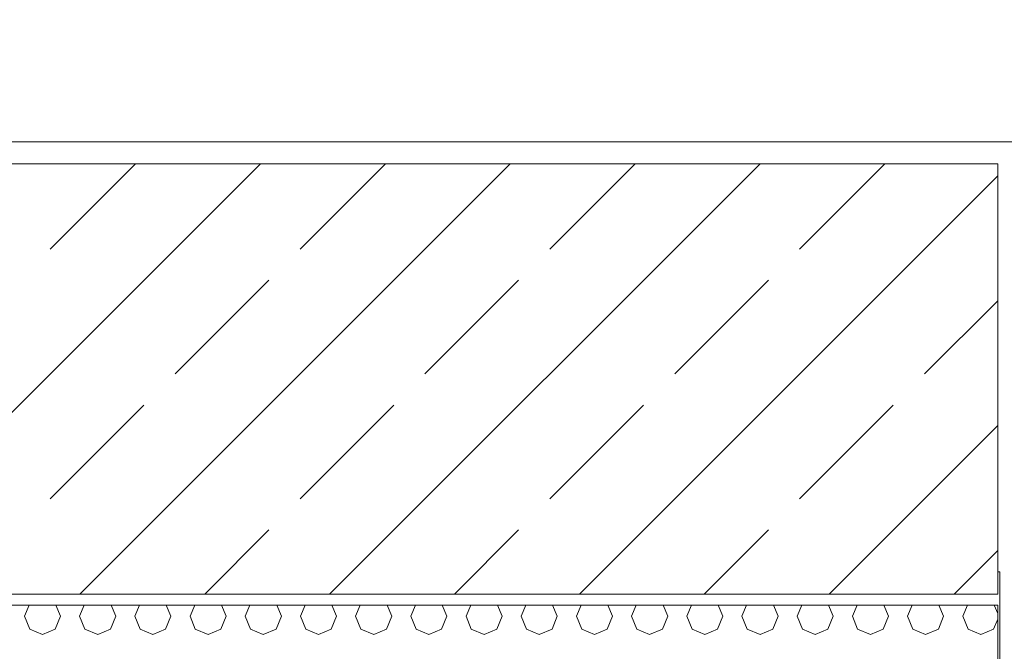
# Model space of a CAD drawing. Header units: millimetres. Extents: x 52659 to 1698020, y -10054 to 104697.
# Tile 194 of 256: x 201415 to 202307, y 14356 to 14929. Entities that reach past the tile are written whole.
import ezdxf

# ---------------------------------------------------------------- set-up
doc = ezdxf.new("R2010")
doc.units = ezdxf.units.MM
doc.header["$MEASUREMENT"] = 0
for name, color, linetype in [('02-04 BRISES SOLEIL FONCEES', 7, 'Continuous'), ('02-04 CASSETTES FONCEES', 7, 'Continuous'), ('02-04 Mur.Construction', 7, 'Continuous'), ('05-02 Cotation 200ème 100ème.Cotations', 7, 'Continuous'), ('Fenêtres ARCHICAD', 7, 'Continuous')]:
    doc.layers.add(name, color=color, linetype=linetype)
doc.styles.add('STYLE_GENERE_3', font='ARIALN.TTF')
doc.dimstyles.new('STYLE_GENERE__1', dxfattribs={"dimtxt": 200, "dimasz": 95, "dimexe": 0.18, "dimexo": 100, "dimgap": 0, "dimtad": 0, "dimlfac": 0.001, "dimzin": 0, "dimdsep": 46, "dimtxsty": 'STYLE_GENERE_3', "dimblk": 'ARROWHEAD_6', "dimblk1": 'ARROWHEAD_6', "dimblk2": 'ARROWHEAD_6', "dimcen": 0.09, "dimclrd": 7, "dimclre": 7, "dimclrt": 7, "dimazin": 0, "dimtfac": 1, "dimtdec": 4, "dimtmove": 2, "dimatfit": 3, "dimfxl": 1, "dimtolj": 1, "dimtzin": 0, "dimarcsym": 0})
doc.dimstyles.new('STYLE_GENERE__2', dxfattribs={"dimtxt": 200, "dimasz": 95, "dimexe": 0.18, "dimexo": 100, "dimgap": 0, "dimtad": 0, "dimlfac": 0.001, "dimzin": 0, "dimdsep": 46, "dimtxsty": 'STYLE_GENERE_3', "dimblk": 'ARROWHEAD_6', "dimblk1": 'ARROWHEAD_6', "dimblk2": 'ARROWHEAD_6', "dimcen": 0.09, "dimclrd": 7, "dimclre": 7, "dimclrt": 7, "dimazin": 0, "dimtfac": 1, "dimtdec": 4, "dimtmove": 0, "dimatfit": 3, "dimfxl": 1, "dimtolj": 1, "dimtzin": 0, "dimarcsym": 0})

# ---------------------------------------------------------------- blocks, each defined once
blk = doc.blocks.new('Élément de coupe_206_1', base_point=(131932.67, 5158.07))
at = {"layer": '02-04 Mur.Construction', "color": 7, "linetype": 'Continuous', "lineweight": 9}
blk.add_line((202302.67, 14428.07), (202302.67, 13145.96), dxfattribs=at)
blk = doc.blocks.new('Élément de coupe_211_1', base_point=(131932.67, 5158.07))
at = {"layer": 'Fenêtres ARCHICAD', "color": 7, "linetype": 'Continuous', "lineweight": 9}
blk.add_line((202300.76, 14428.07), (202302.67, 14428.07), dxfattribs=at)
blk = doc.blocks.new('Élément de coupe_236_1', base_point=(131932.67, 5158.07))
at = {"layer": '02-04 Mur.Construction', "color": 7, "linetype": 'Continuous', "lineweight": 9}
blk.add_line((220582.67, 14818.07), (134892.67, 14818.07), dxfattribs=at)
blk = doc.blocks.new('*X344', base_point=(131932.67, 5158.07))
at = {"layer": '02-04 BRISES SOLEIL FONCEES', "color": 7, "linetype": 'Continuous', "lineweight": 5}
for p, q in [((201423.29, 14398.07), (201419.07, 14387.88)), ((201451.77, 14387.88), (201447.55, 14398.07)), ((201473.29, 14398.07), (201469.07, 14387.88)), ((201501.77, 14387.88), (201497.55, 14398.07)), ((201523.29, 14398.07), (201519.07, 14387.88)), ((201551.77, 14387.88), (201547.55, 14398.07)), ((201573.29, 14398.07), (201569.07, 14387.88)), ((201601.77, 14387.88), (201597.55, 14398.07)), ((201623.29, 14398.07), (201619.07, 14387.88)), ((201651.77, 14387.88), (201647.55, 14398.07)), ((201673.29, 14398.07), (201669.07, 14387.88)), ((201701.77, 14387.88), (201697.55, 14398.07)), ((201723.29, 14398.07), (201719.07, 14387.88)), ((201751.77, 14387.88), (201747.55, 14398.07)), ((201773.29, 14398.07), (201769.07, 14387.88)), ((201801.77, 14387.88), (201797.55, 14398.07)), ((201823.29, 14398.07), (201819.07, 14387.88)), ((201851.77, 14387.88), (201847.55, 14398.07)), ((201873.29, 14398.07), (201869.07, 14387.88)), ((201901.77, 14387.88), (201897.55, 14398.07)), ((201923.29, 14398.07), (201919.07, 14387.88)), ((201951.77, 14387.88), (201947.55, 14398.07)), ((201973.29, 14398.07), (201969.07, 14387.88)), ((202001.77, 14387.88), (201997.55, 14398.07)), ((202023.29, 14398.07), (202019.07, 14387.88)), ((202051.77, 14387.88), (202047.55, 14398.07)), ((202073.29, 14398.07), (202069.07, 14387.88)), ((202101.77, 14387.88), (202097.55, 14398.07)), ((202123.29, 14398.07), (202119.07, 14387.88)), ((202151.77, 14387.88), (202147.55, 14398.07)), ((202173.29, 14398.07), (202169.07, 14387.88)), ((202201.77, 14387.88), (202197.55, 14398.07)), ((202223.29, 14398.07), (202219.07, 14387.88)), ((202251.77, 14387.88), (202247.55, 14398.07)), ((202273.29, 14398.07), (202269.07, 14387.88)), ((202300.76, 14390.32), (202297.55, 14398.07)), ((201419.07, 14387.88), (201423.85, 14376.32)), ((201446.98, 14376.32), (201451.77, 14387.88)), ((201469.07, 14387.88), (201473.85, 14376.32)), ((201496.98, 14376.32), (201501.77, 14387.88)), ((201519.07, 14387.88), (201523.85, 14376.32)), ((201546.98, 14376.32), (201551.77, 14387.88)), ((201569.07, 14387.88), (201573.85, 14376.32)), ((201596.98, 14376.32), (201601.77, 14387.88)), ((201619.07, 14387.88), (201623.85, 14376.32)), ((201646.98, 14376.32), (201651.77, 14387.88)), ((201669.07, 14387.88), (201673.85, 14376.32)), ((201696.98, 14376.32), (201701.77, 14387.88)), ((201719.07, 14387.88), (201723.85, 14376.32)), ((201746.98, 14376.32), (201751.77, 14387.88)), ((201769.07, 14387.88), (201773.85, 14376.32)), ((201796.98, 14376.32), (201801.77, 14387.88)), ((201819.07, 14387.88), (201823.85, 14376.32)), ((201846.98, 14376.32), (201851.77, 14387.88)), ((201869.07, 14387.88), (201873.85, 14376.32)), ((201896.98, 14376.32), (201901.77, 14387.88)), ((201919.07, 14387.88), (201923.85, 14376.32)), ((201946.98, 14376.32), (201951.77, 14387.88)), ((201969.07, 14387.88), (201973.85, 14376.32)), ((201996.98, 14376.32), (202001.77, 14387.88)), ((202019.07, 14387.88), (202023.85, 14376.32)), ((202046.98, 14376.32), (202051.77, 14387.88)), ((202069.07, 14387.88), (202073.85, 14376.32)), ((202096.98, 14376.32), (202101.77, 14387.88)), ((202119.07, 14387.88), (202123.85, 14376.32)), ((202146.98, 14376.32), (202151.77, 14387.88)), ((202169.07, 14387.88), (202173.85, 14376.32)), ((202196.98, 14376.32), (202201.77, 14387.88)), ((202219.07, 14387.88), (202223.85, 14376.32)), ((202246.98, 14376.32), (202251.77, 14387.88)), ((202269.07, 14387.88), (202273.85, 14376.32)), ((202296.98, 14376.32), (202300.76, 14385.44)), ((201423.85, 14376.32), (201435.42, 14371.53)), ((201435.42, 14371.53), (201446.98, 14376.32)), ((201473.85, 14376.32), (201485.42, 14371.53)), ((201485.42, 14371.53), (201496.98, 14376.32)), ((201523.85, 14376.32), (201535.42, 14371.53)), ((201535.42, 14371.53), (201546.98, 14376.32)), ((201573.85, 14376.32), (201585.42, 14371.53)), ((201585.42, 14371.53), (201596.98, 14376.32)), ((201623.85, 14376.32), (201635.42, 14371.53)), ((201635.42, 14371.53), (201646.98, 14376.32)), ((201673.85, 14376.32), (201685.42, 14371.53)), ((201685.42, 14371.53), (201696.98, 14376.32)), ((201723.85, 14376.32), (201735.42, 14371.53)), ((201735.42, 14371.53), (201746.98, 14376.32)), ((201773.85, 14376.32), (201785.42, 14371.53)), ((201785.42, 14371.53), (201796.98, 14376.32)), ((201823.85, 14376.32), (201835.42, 14371.53)), ((201835.42, 14371.53), (201846.98, 14376.32)), ((201873.85, 14376.32), (201885.42, 14371.53)), ((201885.42, 14371.53), (201896.98, 14376.32)), ((201923.85, 14376.32), (201935.42, 14371.53)), ((201935.42, 14371.53), (201946.98, 14376.32)), ((201973.85, 14376.32), (201985.42, 14371.53)), ((201985.42, 14371.53), (201996.98, 14376.32)), ((202023.85, 14376.32), (202035.42, 14371.53)), ((202035.42, 14371.53), (202046.98, 14376.32)), ((202073.85, 14376.32), (202085.42, 14371.53)), ((202085.42, 14371.53), (202096.98, 14376.32)), ((202123.85, 14376.32), (202135.42, 14371.53)), ((202135.42, 14371.53), (202146.98, 14376.32)), ((202173.85, 14376.32), (202185.42, 14371.53)), ((202185.42, 14371.53), (202196.98, 14376.32)), ((202223.85, 14376.32), (202235.42, 14371.53)), ((202235.42, 14371.53), (202246.98, 14376.32)), ((202273.85, 14376.32), (202285.42, 14371.53)), ((202285.42, 14371.53), (202296.98, 14376.32))]:
    blk.add_line(p, q, dxfattribs=at)
blk = doc.blocks.new('Élément de coupe_321_1', base_point=(131932.67, 5158.07))
at = {"layer": '02-04 BRISES SOLEIL FONCEES', "color": 7, "linetype": 'Continuous', "lineweight": 9}
for p, q in [((202300.76, 14398.07), (200542.67, 14398.07)), ((202300.76, 13995.45), (202300.76, 14398.07))]:
    blk.add_line(p, q, dxfattribs=at)
at = {"layer": '02-04 BRISES SOLEIL FONCEES', "lineweight": 0}
blk.add_blockref('*X344', (131932.67, 5158.07), dxfattribs=at)
blk = doc.blocks.new('Élément de coupe_458_1', base_point=(131932.67, 5158.07))
at = {"layer": '02-04 CASSETTES FONCEES', "color": 7, "linetype": 'Continuous', "lineweight": 9}
for p, q in [((202300.76, 14798.07), (200522.68, 14798.07)), ((201242.92, 14408.07), (201632.92, 14798.07)), ((201442.47, 14720.76), (201519.79, 14798.07)), ((201469.2, 14408.07), (201859.2, 14798.07)), ((201668.75, 14720.76), (201746.06, 14798.07)), ((201695.47, 14408.07), (202085.47, 14798.07)), ((201895.02, 14720.76), (201972.34, 14798.07)), ((202121.3, 14720.76), (202198.61, 14798.07)), ((202300.76, 14408.07), (202300.76, 14798.07)), ((201921.75, 14408.07), (202300.76, 14787.08)), ((201555.61, 14607.62), (201640.46, 14692.47)), ((201781.89, 14607.62), (201866.74, 14692.47)), ((202008.16, 14607.62), (202093.01, 14692.47)), ((202234.43, 14607.62), (202300.76, 14673.95)), ((201442.47, 14494.48), (201527.33, 14579.34)), ((201668.75, 14494.48), (201753.6, 14579.34)), ((201895.02, 14494.48), (201979.88, 14579.34)), ((202121.3, 14494.48), (202206.15, 14579.34)), ((202148.02, 14408.07), (202300.76, 14560.81)), ((201582.34, 14408.07), (201640.46, 14466.2)), ((201808.61, 14408.07), (201866.74, 14466.2)), ((202034.88, 14408.07), (202093.01, 14466.2)), ((202261.16, 14408.07), (202300.76, 14447.67)), ((200522.68, 14408.07), (202300.76, 14408.07))]:
    blk.add_line(p, q, dxfattribs=at)
blk = doc.blocks.new('*D729', base_point=(131932.67, 5158.07))
at = {"layer": '05-02 Cotation 200ème 100ème.Cotations', "color": 7, "linetype": 'Continuous', "lineweight": 25, "transparency": 16777216}
for p, q in [((187874.44, 14458.07), (187974.44, 14358.07)), ((187874.44, 13160.07), (187974.44, 13060.07))]:
    blk.add_line(p, q, dxfattribs=at)
at = {"layer": '05-02 Cotation 200ème 100ème.Cotations', "color": 7, "linetype": 'Continuous', "lineweight": 13, "transparency": 16777216}
for p, q in [((188018.19, 14408.07), (187830.69, 14408.07)), ((187924.44, 14007.95), (187924.44, 14408.07)), ((187924.44, 13110.07), (187924.44, 13510.2)), ((188018.19, 13110.07), (187830.69, 13110.07))]:
    blk.add_line(p, q, dxfattribs=at)
at = {"layer": '05-02 Cotation 200ème 100ème.Cotations', "color": 7, "lineweight": 9, "transparency": 16777216, "char_height": 200, "attachment_point": 7, "rotation": 90, "style": 'STYLE_GENERE_3'}
for s, insert in [('\\A1;0,40', (187881.59, 14381.77)), ('\\A1;1,30', (188024.44, 13535.07))]:
    blk.add_mtext(s, dxfattribs=dict(at, insert=insert))
blk = doc.blocks.new('ARROWHEAD_6')
at = {"color": 0, "linetype": 'Continuous', "lineweight": 0}
for p, q in [((-0.5, -0.5), (0.5, 0.5)), ((0, 0), (-1, 0))]:
    blk.add_line(p, q, dxfattribs=at)
blk = doc.blocks.new('*D730', base_point=(131932.67, 5158.07))
at = {"layer": '05-02 Cotation 200ème 100ème.Cotations', "color": 7, "linetype": 'Continuous', "lineweight": 25, "transparency": 16777216}
for p, q in [((187874.44, 14853.46), (187974.44, 14753.46)), ((187874.44, 14458.07), (187974.44, 14358.07))]:
    blk.add_line(p, q, dxfattribs=at)
at = {"layer": '05-02 Cotation 200ème 100ème.Cotations', "color": 7, "linetype": 'Continuous', "lineweight": 13, "transparency": 16777216}
for p, q in [((188018.19, 14803.46), (187830.69, 14803.46)), ((187924.44, 14408.07), (187924.44, 14803.46)), ((188018.19, 14408.07), (187830.69, 14408.07))]:
    blk.add_line(p, q, dxfattribs=at)
blk = doc.blocks.new('*D731', base_point=(131932.67, 5158.07))
at = {"layer": '05-02 Cotation 200ème 100ème.Cotations', "color": 7, "linetype": 'Continuous', "lineweight": 13, "transparency": 16777216}
for p, q in [((187924.44, 15506.26), (187924.44, 15581.26)), ((188018.19, 15506.26), (187830.69, 15506.26)), ((187924.44, 15403.74), (187924.44, 15506.26)), ((187924.44, 14803.46), (187924.44, 14905.98)), ((188018.19, 14803.46), (187830.69, 14803.46))]:
    blk.add_line(p, q, dxfattribs=at)
at = {"layer": '05-02 Cotation 200ème 100ème.Cotations', "color": 7, "linetype": 'Continuous', "lineweight": 25, "transparency": 16777216}
for p, q in [((187974.44, 15456.26), (187874.44, 15556.26)), ((187874.44, 14853.46), (187974.44, 14753.46))]:
    blk.add_line(p, q, dxfattribs=at)
at = {"layer": '05-02 Cotation 200ème 100ème.Cotations', "color": 7, "lineweight": 9, "transparency": 16777216, "insert": (188024.44, 14930.86), "char_height": 200, "attachment_point": 7, "rotation": 90, "style": 'STYLE_GENERE_3'}
blk.add_mtext('\\A1;0,70', dxfattribs=at)
blk = doc.blocks.new('*D744', base_point=(131932.67, 5158.07))
at = {"layer": '05-02 Cotation 200ème 100ème.Cotations', "color": 7, "linetype": 'Continuous', "lineweight": 25, "transparency": 16777216}
for p, q in [((165280.71, 14458.07), (165380.71, 14358.07)), ((165280.71, 11412.6), (165380.71, 11312.6))]:
    blk.add_line(p, q, dxfattribs=at)
at = {"layer": '05-02 Cotation 200ème 100ème.Cotations', "color": 7, "linetype": 'Continuous', "lineweight": 13, "transparency": 16777216}
for p, q in [((165424.46, 14408.07), (165236.96, 14408.07)), ((165330.71, 13134.21), (165330.71, 14408.07)), ((165330.71, 11362.6), (165330.71, 12636.46)), ((165424.46, 11362.6), (165236.96, 11362.6))]:
    blk.add_line(p, q, dxfattribs=at)
at = {"layer": '05-02 Cotation 200ème 100ème.Cotations', "color": 7, "lineweight": 9, "transparency": 16777216, "char_height": 200, "attachment_point": 7, "rotation": 90, "style": 'STYLE_GENERE_3'}
for s, insert in [('\\A1;0,40', (165287.85, 14381.77)), ('\\A1;3,05', (165430.71, 12661.33))]:
    blk.add_mtext(s, dxfattribs=dict(at, insert=insert))
blk = doc.blocks.new('*D745', base_point=(131932.67, 5158.07))
at = {"layer": '05-02 Cotation 200ème 100ème.Cotations', "color": 7, "linetype": 'Continuous', "lineweight": 25, "transparency": 16777216}
for p, q in [((165280.71, 14853.46), (165380.71, 14753.46)), ((165280.71, 14458.07), (165380.71, 14358.07))]:
    blk.add_line(p, q, dxfattribs=at)
at = {"layer": '05-02 Cotation 200ème 100ème.Cotations', "color": 7, "linetype": 'Continuous', "lineweight": 13, "transparency": 16777216}
for p, q in [((165424.46, 14803.46), (165236.96, 14803.46)), ((165330.71, 14408.07), (165330.71, 14803.46)), ((165424.46, 14408.07), (165236.96, 14408.07))]:
    blk.add_line(p, q, dxfattribs=at)
blk = doc.blocks.new('*D746', base_point=(131932.67, 5158.07))
at = {"layer": '05-02 Cotation 200ème 100ème.Cotations', "color": 7, "linetype": 'Continuous', "lineweight": 13, "transparency": 16777216}
for p, q in [((165330.71, 15506.26), (165330.71, 15581.26)), ((165424.46, 15506.26), (165236.96, 15506.26)), ((165330.71, 15403.74), (165330.71, 15506.26)), ((165330.71, 14803.46), (165330.71, 14905.98)), ((165424.46, 14803.46), (165236.96, 14803.46))]:
    blk.add_line(p, q, dxfattribs=at)
at = {"layer": '05-02 Cotation 200ème 100ème.Cotations', "color": 7, "linetype": 'Continuous', "lineweight": 25, "transparency": 16777216}
for p, q in [((165380.71, 15456.26), (165280.71, 15556.26)), ((165280.71, 14853.46), (165380.71, 14753.46))]:
    blk.add_line(p, q, dxfattribs=at)
at = {"layer": '05-02 Cotation 200ème 100ème.Cotations', "color": 7, "lineweight": 9, "transparency": 16777216, "insert": (165430.71, 14930.86), "char_height": 200, "attachment_point": 7, "rotation": 90, "style": 'STYLE_GENERE_3'}
blk.add_mtext('\\A1;0,70', dxfattribs=at)
blk = doc.blocks.new('*D764', base_point=(131932.67, 5158.07))
at = {"layer": '05-02 Cotation 200ème 100ème.Cotations', "color": 7, "linetype": 'Continuous', "lineweight": 25, "transparency": 16777216}
for p, q in [((135853.9, 14458.07), (135953.9, 14358.07)), ((135853.9, 11412.6), (135953.9, 11312.6))]:
    blk.add_line(p, q, dxfattribs=at)
at = {"layer": '05-02 Cotation 200ème 100ème.Cotations', "color": 7, "linetype": 'Continuous', "lineweight": 13, "transparency": 16777216}
for p, q in [((135997.65, 14408.07), (135810.15, 14408.07)), ((135903.9, 13134.21), (135903.9, 14408.07)), ((135903.9, 11362.6), (135903.9, 12636.46)), ((135997.65, 11362.6), (135810.15, 11362.6))]:
    blk.add_line(p, q, dxfattribs=at)
at = {"layer": '05-02 Cotation 200ème 100ème.Cotations', "color": 7, "lineweight": 9, "transparency": 16777216, "char_height": 200, "attachment_point": 7, "rotation": 90, "style": 'STYLE_GENERE_3'}
for s, insert in [('\\A1;0,40', (135861.04, 14381.77)), ('\\A1;3,05', (136003.9, 12661.33))]:
    blk.add_mtext(s, dxfattribs=dict(at, insert=insert))
blk = doc.blocks.new('*D765', base_point=(131932.67, 5158.07))
at = {"layer": '05-02 Cotation 200ème 100ème.Cotations', "color": 7, "linetype": 'Continuous', "lineweight": 25, "transparency": 16777216}
for p, q in [((135853.9, 14853.46), (135953.9, 14753.46)), ((135853.9, 14458.07), (135953.9, 14358.07))]:
    blk.add_line(p, q, dxfattribs=at)
at = {"layer": '05-02 Cotation 200ème 100ème.Cotations', "color": 7, "linetype": 'Continuous', "lineweight": 13, "transparency": 16777216}
for p, q in [((135997.65, 14803.46), (135810.15, 14803.46)), ((135903.9, 14408.07), (135903.9, 14803.46)), ((135997.65, 14408.07), (135810.15, 14408.07))]:
    blk.add_line(p, q, dxfattribs=at)
blk = doc.blocks.new('*D766', base_point=(131932.67, 5158.07))
at = {"layer": '05-02 Cotation 200ème 100ème.Cotations', "color": 7, "linetype": 'Continuous', "lineweight": 13, "transparency": 16777216}
for p, q in [((135903.9, 15506.26), (135903.9, 15581.26)), ((135997.65, 15506.26), (135810.15, 15506.26)), ((135903.9, 15403.74), (135903.9, 15506.26)), ((135903.9, 14803.46), (135903.9, 14905.98)), ((135997.65, 14803.46), (135810.15, 14803.46))]:
    blk.add_line(p, q, dxfattribs=at)
at = {"layer": '05-02 Cotation 200ème 100ème.Cotations', "color": 7, "linetype": 'Continuous', "lineweight": 25, "transparency": 16777216}
for p, q in [((135953.9, 15456.26), (135853.9, 15556.26)), ((135853.9, 14853.46), (135953.9, 14753.46))]:
    blk.add_line(p, q, dxfattribs=at)
at = {"layer": '05-02 Cotation 200ème 100ème.Cotations', "color": 7, "lineweight": 9, "transparency": 16777216, "insert": (136003.9, 14930.86), "char_height": 200, "attachment_point": 7, "rotation": 90, "style": 'STYLE_GENERE_3'}
blk.add_mtext('\\A1;0,70', dxfattribs=at)

msp = doc.modelspace()

# ---------------------------------------------------------------- block references
at = {"layer": '02-04 BRISES SOLEIL FONCEES', "lineweight": 0}
msp.add_blockref('Élément de coupe_321_1', (131932.668, 5158.072), dxfattribs=at)
at = {"layer": '02-04 CASSETTES FONCEES', "lineweight": 0}
msp.add_blockref('Élément de coupe_458_1', (131932.668, 5158.072), dxfattribs=at)
at = {"layer": '02-04 Mur.Construction', "lineweight": 0}
for name in ['Élément de coupe_236_1', 'Élément de coupe_206_1']:
    msp.add_blockref(name, (131932.668, 5158.072), dxfattribs=at)
at = {"layer": 'Fenêtres ARCHICAD', "lineweight": 0}
msp.add_blockref('Élément de coupe_211_1', (131932.668, 5158.072), dxfattribs=at)

# ---------------------------------------------------------------- dimensions: what is measured, and where the dimension line sits
at = {"layer": '05-02 Cotation 200ème 100ème.Cotations', "color": 7, "linetype": 'Continuous', "lineweight": 13}
for base, p1, p2, dimstyle, picture, middle in [((135903.901, 15506.259), (221102.731, 14803.461), (221102.731, 15506.259), 'STYLE_GENERE__2', '*D766', (135903.901, 15190.624)), ((165330.708, 15506.259), (221102.731, 14803.461), (221102.731, 15506.259), 'STYLE_GENERE__2', '*D746', (165330.708, 15190.624)), ((187924.443, 15506.259), (221102.731, 14803.461), (221102.731, 15506.259), 'STYLE_GENERE__2', '*D731', (187924.443, 15190.624)), ((135903.901, 14408.072), (220897.887, 11362.595), (220602.668, 14408.072), 'STYLE_GENERE__2', '*D764', (135903.901, 12921.098)), ((165330.708, 14408.072), (220897.887, 11362.595), (220602.668, 14408.072), 'STYLE_GENERE__2', '*D744', (165330.708, 12921.098)), ((187924.443, 14408.072), (187327.961, 13110.072), (220602.668, 14408.072), 'STYLE_GENERE__2', '*D729', (187924.443, 13794.836)), ((135903.901, 14803.461), (220602.668, 14408.072), (221102.731, 14803.461), 'STYLE_GENERE__1', '*D765', (135761.044, 14641.53)), ((165330.708, 14803.461), (220602.668, 14408.072), (221102.731, 14803.461), 'STYLE_GENERE__1', '*D745', (165187.851, 14641.53)), ((187924.443, 14803.461), (220602.668, 14408.072), (221102.731, 14803.461), 'STYLE_GENERE__1', '*D730', (187781.586, 14641.53))]:
    dim = msp.add_linear_dim(base=base, p1=p1, p2=p2, angle=90, dimstyle=dimstyle, dxfattribs=at)
    dim.commit()
    dim.dimension.update_dxf_attribs({"geometry": picture, "text_midpoint": middle, "dimtype": 160, "text_rotation": 90})

doc.saveas('drawing.dxf')
